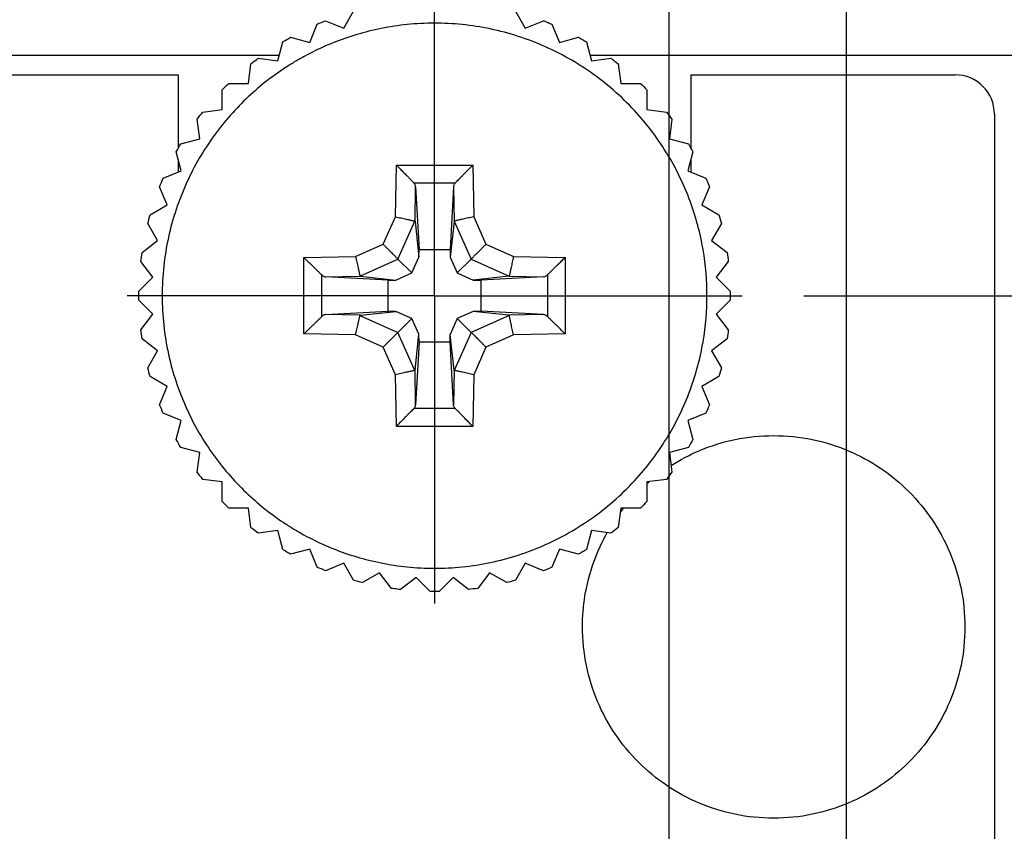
# Model space of a CAD drawing. Header units: inches. Extents: x 0 to 34, y 0 to 22.
# Tile 19 of 43: x 12.4 to 13.4, y 16.5 to 17.3. Entities that reach past the tile are written whole.
import ezdxf

# ---------------------------------------------------------------- set-up
doc = ezdxf.new("R2010")
doc.units = ezdxf.units.IN
doc.header["$LTSCALE"] = 1.87
doc.header["$MEASUREMENT"] = 0
doc.linetypes.add('CENTER', pattern=[0.6, 0.375, -0.075, 0.075, -0.075])
doc.layers.get('0').update_dxf_attribs({"linetype": 'CONTINUOUS'})
for name, color, linetype in [('DATUMCURVES', 7, 'CONTINUOUS'), ('DEFAULT_1', 7, 'CENTER'), ('DIMENSIONS', 7, 'CONTINUOUS')]:
    doc.layers.add(name, color=color, linetype=linetype)
doc.styles.get("Standard").update_dxf_attribs({"font": 'txt', "width": 0.8})
doc.dimstyles.new('DIMSTYLE_2', dxfattribs={"dimtxt": 0.125, "dimasz": 0.18, "dimexe": 0.18, "dimexo": 0.0625, "dimgap": 0.09, "dimtad": 0, "dimtih": 1, "dimtoh": 1, "dimdec": 3, "dimlfac": 0.5, "dimzin": 4, "dimdsep": 46, "dimtxsty": 'STANDARD', "dimblk": '_FILLED', "dimblk1": '_FILLED', "dimblk2": '_FILLED', "dimcen": 0.09, "dimadec": 0, "dimazin": 0, "dimtp": 0.001, "dimtm": 0.001, "dimtfac": 1, "dimtdec": 3, "dimtofl": 0, "dimtmove": 0, "dimatfit": 3, "dimldrblk": '_FILLED', "dimfxl": 1, "dimtolj": 1, "dimtzin": 4, "dimarcsym": 0})

# ---------------------------------------------------------------- blocks, each defined once
blk = doc.blocks.new('*D15')
at = {"layer": 'DIMENSIONS', "color": 2, "linetype": 'CONTINUOUS'}
blk.add_line((13.14948, 17.02605), (14.05048, 17.02605), dxfattribs=at)
at = {"layer": 'DIMENSIONS', "color": 2, "linetype": 'CONTINUOUS', "width": 0.8}
for s, p in [('[', (14.73798, 16.96355)), (']', (15.43798, 16.96355)), ('4.820', (14.11298, 16.96355)), ('122.43', (14.83798, 16.96355))]:
    blk.add_text(s, height=0.125, dxfattribs=at).set_placement(p)
blk = doc.blocks.new('_FILLED')
at = {"color": 0, "linetype": 'BYBLOCK'}
blk.add_solid([(0, 0), (-1, 0.1736), (-1, -0.1736)], dxfattribs=at)
blk = doc.blocks.new('*D21')
at = {"layer": 'DIMENSIONS', "color": 2, "linetype": 'CONTINUOUS'}
blk.add_line((13.01298, 15.78055), (13.01298, 18.01354), dxfattribs=at)
at = {"layer": 'DIMENSIONS', "color": 2, "linetype": 'CONTINUOUS', "width": 0.8}
for s, p in [(']', (13.07548, 19.30104)), ('8.1', (13.07548, 19.00104)), ('[', (13.07548, 18.90104)), ('.319', (13.07548, 18.37604)), ('2X ', (13.07548, 18.07604))]:
    blk.add_text(s, height=0.125, rotation=90, dxfattribs=at).set_placement(p)
blk = doc.blocks.new('*D22')
at = {"layer": 'DIMENSIONS', "color": 2, "linetype": 'CONTINUOUS'}
blk.add_line((13.19298, 15.78055), (13.19298, 18.01354), dxfattribs=at)
at = {"layer": 'DIMENSIONS', "color": 2, "linetype": 'CONTINUOUS', "width": 0.8}
for s, p in [(']', (13.25548, 19.50104)), ('10.39', (13.25548, 19.00104)), ('[', (13.25548, 18.90104)), ('.409', (13.25548, 18.37604)), ('2X ', (13.25548, 18.07604))]:
    blk.add_text(s, height=0.125, rotation=90, dxfattribs=at).set_placement(p)
blk = doc.blocks.new('*D24')
at = {"layer": 'DIMENSIONS', "color": 2, "linetype": 'CONTINUOUS'}
blk.add_line((12.03698, 17.29955), (12.03698, 18.01354), dxfattribs=at)
at = {"layer": 'DIMENSIONS', "color": 2, "linetype": 'CONTINUOUS', "width": 0.8}
for s, p in [(']', (12.09948, 19.10104)), ('4.29', (12.09948, 18.70104)), ('[', (12.09948, 18.60104)), ('.169', (12.09948, 18.07604))]:
    blk.add_text(s, height=0.125, rotation=90, dxfattribs=at).set_placement(p)
blk = doc.blocks.new('*D25')
at = {"layer": 'DIMENSIONS', "color": 2, "linetype": 'CONTINUOUS'}
for p, q in [((12.27591, 17.79641), (12.27591, 18.01354)), ((12.07098, 17.39124), (12.27591, 17.79641)), ((12.07098, 16.98755), (12.07098, 17.39124))]:
    blk.add_line(p, q, dxfattribs=at)
at = {"layer": 'DIMENSIONS', "color": 2, "linetype": 'CONTINUOUS', "width": 0.8}
for s, p in [(']', (12.33841, 19.10104)), ('3.86', (12.33841, 18.70104)), ('[', (12.33841, 18.60104)), ('.152', (12.33841, 18.07604))]:
    blk.add_text(s, height=0.125, rotation=90, dxfattribs=at).set_placement(p)

msp = doc.modelspace()

# ---------------------------------------------------------------- linework, layer by layer
at = {"color": 7, "linetype": 'CONTINUOUS'}
for p, q in [((12.6829, 17.2973), (12.69288, 17.31459)), ((12.85707, 17.31459), (12.86706, 17.2973)), ((12.64828, 17.28296), (12.65592, 17.30141)), ((12.66445, 17.30494), (12.6829, 17.2973)), ((12.86706, 17.2973), (12.88551, 17.30494)), ((12.89404, 17.30141), (12.90168, 17.28296)), ((12.61583, 17.26423), (12.621, 17.28351)), ((12.62899, 17.28813), (12.64828, 17.28296)), ((12.90168, 17.28296), (12.92096, 17.28813)), ((12.92896, 17.28351), (12.93413, 17.26423)), ((11.78698, 17.27005), (12.61739, 17.27005)), ((12.5861, 17.24142), (12.58871, 17.26121)), ((12.59603, 17.26683), (12.61583, 17.26423)), ((12.93257, 17.27005), (13.36298, 17.27005)), ((12.93413, 17.26423), (12.95392, 17.26683)), ((12.96125, 17.26121), (12.96385, 17.24142)), ((11.84698, 17.25005), (12.51498, 17.25005)), ((12.51498, 17.25005), (12.51498, 17.1757)), ((12.56614, 17.24142), (12.5861, 17.24142)), ((12.96385, 17.24142), (12.98382, 17.24142)), ((13.03498, 17.25005), (13.03498, 17.1757)), ((13.03498, 17.25005), (13.30298, 17.25005)), ((12.55961, 17.21492), (12.55961, 17.23489)), ((12.99035, 17.23489), (12.99035, 17.21492)), ((12.53981, 17.21231), (12.55961, 17.21492)), ((12.99035, 17.21492), (13.01015, 17.21231)), ((12.5368, 17.18519), (12.53419, 17.20499)), ((13.01577, 17.20499), (13.01316, 17.18519)), ((13.34298, 17.21005), (13.34298, 7.20205)), ((12.51751, 17.18003), (12.5368, 17.18519)), ((13.01316, 17.18519), (13.03245, 17.18003)), ((12.51806, 17.15274), (12.51289, 17.17203)), ((13.03706, 17.17203), (13.0319, 17.15274)), ((12.51498, 17.16425), (12.51498, 17.15147)), ((13.03498, 17.16425), (13.03498, 17.15147)), ((12.49961, 17.1451), (12.51806, 17.15274)), ((12.73528, 17.10614), (12.7362, 17.15854)), ((12.7362, 17.15854), (12.81376, 17.15854)), ((12.81376, 17.15854), (12.81468, 17.10614)), ((13.0319, 17.15274), (13.05034, 17.1451)), ((12.50372, 17.11812), (12.49608, 17.13657)), ((12.75393, 17.14057), (12.7961, 17.14057)), ((12.75519, 17.10144), (12.7558, 17.13663)), ((12.7558, 17.13663), (12.75925, 17.07308)), ((12.79415, 17.13663), (12.79071, 17.07308)), ((12.79415, 17.13663), (12.79477, 17.10144)), ((13.05388, 17.13657), (13.04624, 17.11812)), ((12.48643, 17.10814), (12.50372, 17.11812)), ((13.04624, 17.11812), (13.06353, 17.10814)), ((12.72284, 17.07819), (12.73528, 17.10614)), ((12.73784, 17.06319), (12.75501, 17.10176)), ((12.75519, 17.10144), (12.75911, 17.06522)), ((12.79477, 17.10144), (12.79085, 17.06522)), ((12.79495, 17.10176), (12.81212, 17.06319)), ((12.81468, 17.10614), (12.82712, 17.07819)), ((12.49403, 17.08193), (12.48404, 17.09922)), ((13.06592, 17.09922), (13.05593, 17.08193)), ((12.47818, 17.06978), (12.49403, 17.08193)), ((13.05593, 17.08193), (13.07178, 17.06978)), ((12.69489, 17.06574), (12.72284, 17.07819)), ((12.75911, 17.06522), (12.75925, 17.07308)), ((12.75925, 17.07308), (12.79071, 17.07308)), ((12.79071, 17.07308), (12.79085, 17.06522)), ((12.82712, 17.07819), (12.85507, 17.06574)), ((12.64248, 17.06483), (12.69489, 17.06574)), ((12.64248, 16.98726), (12.64248, 17.06483)), ((12.69926, 17.04601), (12.73784, 17.06319)), ((12.73784, 17.06319), (12.75193, 17.0491)), ((12.75193, 17.0491), (12.75911, 17.06522)), ((12.79085, 17.06522), (12.79803, 17.0491)), ((12.81212, 17.06319), (12.79803, 17.0491)), ((12.81212, 17.06319), (12.8507, 17.04601)), ((12.85507, 17.06574), (12.90748, 17.06483)), ((12.90748, 17.06483), (12.90748, 16.98726)), ((12.48913, 17.04478), (12.47698, 17.06062)), ((13.07298, 17.06062), (13.06082, 17.04478)), ((12.47501, 17.03066), (12.48913, 17.04478)), ((12.66046, 17.00493), (12.66046, 17.04716)), ((12.66439, 17.04522), (12.69958, 17.04584)), ((12.72795, 17.04178), (12.66439, 17.04522)), ((12.69959, 17.04584), (12.73581, 17.04192)), ((12.72795, 17.04178), (12.73581, 17.04192)), ((12.72795, 17.01031), (12.72795, 17.04178)), ((12.73581, 17.04192), (12.75193, 17.0491)), ((12.79803, 17.0491), (12.81415, 17.04192)), ((12.85037, 17.04584), (12.81415, 17.04192)), ((12.81415, 17.04192), (12.82201, 17.04178)), ((12.88557, 17.04522), (12.82201, 17.04178)), ((12.82201, 17.04178), (12.82201, 17.01031)), ((12.85037, 17.04584), (12.88557, 17.04522)), ((12.8895, 17.04709), (12.8895, 17.00493)), ((13.06082, 17.04478), (13.07494, 17.03066)), ((12.48913, 17.00731), (12.47501, 17.02143)), ((13.07494, 17.02143), (13.06082, 17.00731)), ((12.47698, 16.99147), (12.48913, 17.00731)), ((12.66439, 17.00687), (12.72795, 17.01031)), ((12.69958, 17.00626), (12.66439, 17.00687)), ((12.69926, 17.00608), (12.73784, 16.9889)), ((12.69958, 17.00626), (12.73581, 17.01018)), ((12.73581, 17.01018), (12.72795, 17.01031)), ((12.75193, 17.003), (12.73581, 17.01018)), ((12.73784, 16.9889), (12.75193, 17.003)), ((12.75911, 16.98688), (12.75193, 17.003)), ((12.79803, 17.003), (12.79085, 16.98687)), ((12.81415, 17.01017), (12.79803, 17.003)), ((12.81212, 16.9889), (12.79803, 17.003)), ((12.8507, 17.00608), (12.81212, 16.9889)), ((12.82201, 17.01031), (12.81415, 17.01018)), ((12.85037, 17.00626), (12.81415, 17.01017)), ((12.88557, 17.00687), (12.82201, 17.01031)), ((12.88557, 17.00687), (12.85037, 17.00626)), ((13.06082, 17.00731), (13.07298, 16.99147)), ((12.49403, 16.97016), (12.47818, 16.98232)), ((12.69489, 16.98635), (12.64248, 16.98726)), ((12.72284, 16.9739), (12.69489, 16.98635)), ((12.75501, 16.95033), (12.73784, 16.9889)), ((12.75519, 16.95065), (12.75911, 16.98688)), ((12.75925, 16.97901), (12.75911, 16.98687)), ((12.79071, 16.97901), (12.79085, 16.98688)), ((12.79477, 16.95065), (12.79085, 16.98687)), ((12.81212, 16.9889), (12.79495, 16.95033)), ((12.85507, 16.98635), (12.82712, 16.9739)), ((12.90748, 16.98726), (12.85507, 16.98635)), ((13.07178, 16.98232), (13.05593, 16.97016)), ((12.73528, 16.94595), (12.72284, 16.9739)), ((12.75925, 16.97901), (12.7558, 16.91546)), ((12.79071, 16.97901), (12.75925, 16.97901)), ((12.79415, 16.91546), (12.79071, 16.97901)), ((12.82712, 16.9739), (12.81468, 16.94595)), ((12.48404, 16.95287), (12.49403, 16.97016)), ((13.05593, 16.97016), (13.06592, 16.95287)), ((12.50372, 16.93397), (12.48643, 16.94395)), ((12.7362, 16.89355), (12.73528, 16.94595)), ((12.7558, 16.91546), (12.75519, 16.95065)), ((12.79477, 16.95065), (12.79415, 16.91546)), ((12.81468, 16.94595), (12.81376, 16.89355)), ((13.06353, 16.94395), (13.04624, 16.93397)), ((12.49608, 16.91552), (12.50372, 16.93397)), ((13.04624, 16.93397), (13.05388, 16.91552)), ((12.79615, 16.91155), (12.75393, 16.91152)), ((12.51806, 16.89935), (12.49961, 16.90699)), ((13.05034, 16.90699), (13.0319, 16.89935)), ((12.51289, 16.88006), (12.51806, 16.89935)), ((12.81376, 16.89355), (12.7362, 16.89355)), ((13.0319, 16.89935), (13.03706, 16.88006)), ((12.5368, 16.8669), (12.51751, 16.87207)), ((13.03245, 16.87207), (13.01316, 16.8669)), ((12.53419, 16.8471), (12.5368, 16.8669)), ((13.01316, 16.8669), (13.01577, 16.8471)), ((12.55961, 16.83717), (12.53981, 16.83978)), ((12.55961, 16.8172), (12.55961, 16.83717)), ((13.01015, 16.83978), (12.99035, 16.83717)), ((12.99035, 16.83717), (12.99035, 16.8172)), ((12.5861, 16.81068), (12.56614, 16.81068)), ((12.58871, 16.79088), (12.5861, 16.81068)), ((12.96385, 16.81068), (12.96125, 16.79088)), ((12.98382, 16.81068), (12.96385, 16.81068)), ((12.61583, 16.78786), (12.59603, 16.78526)), ((12.621, 16.76858), (12.61583, 16.78786)), ((12.93413, 16.78786), (12.92896, 16.76858)), ((12.95392, 16.78526), (12.93413, 16.78786)), ((12.64828, 16.76913), (12.62899, 16.76396)), ((12.65592, 16.75068), (12.64828, 16.76913)), ((12.90168, 16.76913), (12.89404, 16.75068)), ((12.92096, 16.76396), (12.90168, 16.76913)), ((12.6829, 16.75479), (12.66445, 16.74715)), ((12.69288, 16.7375), (12.6829, 16.75479)), ((12.86706, 16.75479), (12.85707, 16.7375)), ((12.88551, 16.74715), (12.86706, 16.75479)), ((12.71909, 16.74509), (12.7018, 16.73511)), ((12.73125, 16.72925), (12.71909, 16.74509)), ((12.83086, 16.74509), (12.81871, 16.72925)), ((12.84816, 16.73511), (12.83086, 16.74509)), ((12.75624, 16.7402), (12.7404, 16.72805)), ((12.77036, 16.72608), (12.75624, 16.7402)), ((12.79371, 16.7402), (12.77959, 16.72608)), ((12.80956, 16.72805), (12.79371, 16.7402))]:
    msp.add_line(p, q, dxfattribs=at)
msp.add_arc((13.30298, 17.21005), 0.04, 0, 90, dxfattribs=at)
for points, knots in [([(13.05136, 17.02605), (13.05136, 17.04101), (13.04893, 17.07235), (13.03597, 17.12201), (13.01215, 17.17165), (12.97694, 17.21777), (12.93135, 17.25657), (12.87802, 17.28483), (12.82078, 17.30068), (12.77324, 17.30349), (12.73706, 17.30025), (12.71115, 17.29537), (12.68675, 17.28835), (12.66403, 17.27955), (12.64653, 17.27096), (12.63355, 17.26358), (12.62061, 17.25552), (12.60453, 17.24405), (12.57947, 17.22265), (12.55025, 17.18995), (12.52172, 17.14159), (12.50297, 17.08588), (12.4986, 17.04599), (12.4986, 17.02605)], [0, 0, 0, 0, 0.0625, 0.125, 0.1875, 0.25, 0.3125, 0.375, 0.4375, 0.5, 0.53125, 0.5625, 0.59375, 0.625, 0.65625, 0.671875, 0.6875, 0.71875, 0.75, 0.8125, 0.875, 0.9375, 1, 1, 1, 1]), ([(12.88551, 17.30494), (12.88571, 17.30486), (12.88857, 17.30373), (12.89141, 17.30255), (12.89403, 17.30141)], [0, 0, 0, 0, 0.071488, 1, 1, 1, 1]), ([(12.621, 17.28351), (12.62115, 17.28361), (12.62381, 17.28519), (12.62646, 17.28672), (12.62899, 17.28813)], [0, 0, 0, 0, 0.058333, 1, 1, 1, 1]), ([(12.58871, 17.26121), (12.58916, 17.26157), (12.59159, 17.26348), (12.59403, 17.26535), (12.59603, 17.26683)], [0, 0, 0, 0, 0.184109, 1, 1, 1, 1]), ([(12.7362, 17.15854), (12.73732, 17.1574), (12.73953, 17.15515), (12.74272, 17.1519), (12.74566, 17.14891), (12.74826, 17.14626), (12.75049, 17.14402), (12.75229, 17.14212), (12.75344, 17.14106), (12.75393, 17.14057)], [0, 0, 0, 0, 0.190957, 0.373752, 0.541749, 0.689213, 0.814303, 0.917437, 1, 1, 1, 1]), ([(12.81376, 17.15854), (12.81289, 17.15766), (12.8111, 17.15583), (12.80839, 17.15307), (12.80569, 17.15033), (12.80316, 17.14776), (12.80092, 17.14547), (12.79901, 17.14353), (12.79744, 17.14194), (12.79651, 17.14099), (12.7961, 17.14057)], [0, 0, 0, 0, 0.148081, 0.304463, 0.460321, 0.606067, 0.733629, 0.841466, 0.930161, 1, 1, 1, 1]), ([(12.7558, 17.13663), (12.75578, 17.13709), (12.75559, 17.13804), (12.75488, 17.13934), (12.7543, 17.14019), (12.75393, 17.14057)], [0, 0, 0, 0, 0.31241, 0.642934, 1, 1, 1, 1]), ([(12.7961, 17.14057), (12.79572, 17.14018), (12.79506, 17.13939), (12.79437, 17.13804), (12.79418, 17.13709), (12.79415, 17.13663)], [0, 0, 0, 0, 0.361003, 0.689525, 1, 1, 1, 1]), ([(12.73528, 17.10614), (12.73623, 17.10593), (12.73814, 17.10551), (12.74095, 17.10488), (12.74366, 17.10428), (12.74615, 17.10373), (12.74836, 17.10324), (12.75029, 17.10281), (12.75193, 17.10245), (12.75326, 17.10215), (12.75426, 17.10193), (12.7548, 17.10181), (12.75501, 17.10176)], [0, 0, 0, 0, 0.144646, 0.289446, 0.428299, 0.555676, 0.668076, 0.76548, 0.848727, 0.917119, 0.968351, 1, 1, 1, 1]), ([(12.75501, 17.10176), (12.75506, 17.10175), (12.75501, 17.1016), (12.75519, 17.1016), (12.75519, 17.10149), (12.75519, 17.10144)], [0, 0, 0, 0, 0.376115, 0.624349, 1, 1, 1, 1]), ([(12.79477, 17.10144), (12.79477, 17.10149), (12.79477, 17.1016), (12.79495, 17.1016), (12.7949, 17.10175), (12.79495, 17.10176)], [0, 0, 0, 0, 0.375904, 0.623625, 1, 1, 1, 1]), ([(12.81468, 17.10614), (12.81373, 17.10593), (12.81182, 17.10551), (12.809, 17.10488), (12.8063, 17.10428), (12.8038, 17.10373), (12.80159, 17.10324), (12.79966, 17.10281), (12.79803, 17.10245), (12.7967, 17.10215), (12.7957, 17.10193), (12.79515, 17.10181), (12.79495, 17.10176)], [0, 0, 0, 0, 0.14473, 0.289704, 0.428696, 0.556087, 0.668348, 0.765544, 0.848645, 0.917012, 0.968292, 1, 1, 1, 1]), ([(12.72284, 17.07819), (12.72358, 17.07745), (12.72504, 17.07598), (12.72721, 17.07382), (12.72927, 17.07176), (12.73115, 17.06988), (12.73281, 17.06821), (12.73426, 17.06676), (12.7355, 17.06552), (12.73651, 17.06451), (12.73727, 17.06376), (12.73768, 17.06334), (12.73784, 17.06319)], [0, 0, 0, 0, 0.147658, 0.293943, 0.43276, 0.559076, 0.669803, 0.766052, 0.849117, 0.917514, 0.968625, 1, 1, 1, 1]), ([(12.82712, 17.07819), (12.82637, 17.07743), (12.82488, 17.07594), (12.8227, 17.07376), (12.82065, 17.07171), (12.81878, 17.06985), (12.81712, 17.06819), (12.81567, 17.06674), (12.81443, 17.0655), (12.81343, 17.06449), (12.81268, 17.06375), (12.81228, 17.06334), (12.81212, 17.06319)], [0, 0, 0, 0, 0.151085, 0.29802, 0.435899, 0.561034, 0.671534, 0.767976, 0.850841, 0.918714, 0.969119, 1, 1, 1, 1]), ([(12.64248, 17.06483), (12.64337, 17.06396), (12.64519, 17.06216), (12.64795, 17.05945), (12.6507, 17.05676), (12.65327, 17.05423), (12.65555, 17.05199), (12.65749, 17.05008), (12.65909, 17.04851), (12.66004, 17.04758), (12.66046, 17.04716)], [0, 0, 0, 0, 0.148081, 0.304463, 0.460321, 0.606067, 0.733629, 0.841466, 0.930161, 1, 1, 1, 1]), ([(12.69489, 17.06574), (12.6951, 17.06479), (12.69552, 17.06288), (12.69615, 17.06005), (12.69675, 17.05734), (12.6973, 17.05485), (12.69779, 17.05263), (12.69822, 17.05072), (12.69858, 17.04909), (12.69887, 17.04776), (12.69909, 17.04677), (12.69922, 17.04622), (12.69926, 17.04601)], [0, 0, 0, 0, 0.14498, 0.290382, 0.429761, 0.557341, 0.669461, 0.766303, 0.849028, 0.917099, 0.96828, 1, 1, 1, 1]), ([(12.85507, 17.06574), (12.85486, 17.06479), (12.85444, 17.06289), (12.85381, 17.06007), (12.85322, 17.05737), (12.85266, 17.05488), (12.85217, 17.05266), (12.85174, 17.05073), (12.85138, 17.04909), (12.85108, 17.04776), (12.85086, 17.04677), (12.85074, 17.04622), (12.8507, 17.04601)], [0, 0, 0, 0, 0.144646, 0.289447, 0.428299, 0.555676, 0.668076, 0.76548, 0.848727, 0.917119, 0.968351, 1, 1, 1, 1]), ([(12.90748, 17.06483), (12.90633, 17.0637), (12.90409, 17.0615), (12.90083, 17.0583), (12.89784, 17.05536), (12.8952, 17.05276), (12.89295, 17.05054), (12.89106, 17.04873), (12.89, 17.04758), (12.8895, 17.04709)], [0, 0, 0, 0, 0.190957, 0.373752, 0.541749, 0.689213, 0.814303, 0.917437, 1, 1, 1, 1]), ([(12.66046, 17.04716), (12.66084, 17.04679), (12.66164, 17.04612), (12.66298, 17.04544), (12.66393, 17.04525), (12.66439, 17.04522)], [0, 0, 0, 0, 0.361003, 0.689525, 1, 1, 1, 1]), ([(12.69959, 17.04584), (12.69954, 17.04584), (12.69942, 17.04584), (12.69943, 17.04602), (12.69927, 17.04596), (12.69926, 17.04601)], [0, 0, 0, 0, 0.375902, 0.623627, 1, 1, 1, 1]), ([(12.8507, 17.04601), (12.85069, 17.04596), (12.85053, 17.04602), (12.85053, 17.04584), (12.85042, 17.04584), (12.85037, 17.04584)], [0, 0, 0, 0, 0.376113, 0.62435, 1, 1, 1, 1]), ([(12.88557, 17.04522), (12.88603, 17.04525), (12.88698, 17.04543), (12.88828, 17.04615), (12.88913, 17.04672), (12.8895, 17.04709)], [0, 0, 0, 0, 0.31241, 0.642934, 1, 1, 1, 1]), ([(12.4986, 17.02605), (12.4986, 17.0061), (12.50297, 16.96622), (12.52172, 16.91051), (12.55025, 16.86214), (12.57947, 16.82944), (12.60453, 16.80804), (12.62061, 16.79657), (12.63355, 16.78851), (12.64653, 16.78113), (12.66403, 16.77254), (12.68675, 16.76374), (12.71115, 16.75672), (12.73706, 16.75185), (12.77324, 16.7486), (12.82078, 16.75141), (12.87802, 16.76727), (12.93135, 16.79552), (12.97694, 16.83432), (13.01215, 16.88044), (13.03597, 16.93008), (13.04893, 16.97974), (13.05136, 17.01109), (13.05136, 17.02605)], [0, 0, 0, 0, 0.0625, 0.125, 0.1875, 0.25, 0.28125, 0.3125, 0.328125, 0.34375, 0.375, 0.40625, 0.4375, 0.46875, 0.5, 0.5625, 0.625, 0.6875, 0.75, 0.8125, 0.875, 0.9375, 1, 1, 1, 1]), ([(12.64248, 16.98726), (12.64337, 16.98813), (12.64519, 16.98992), (12.64794, 16.99262), (12.65067, 16.99531), (12.65324, 16.99784), (12.65554, 17.00009), (12.6575, 17.00202), (12.6591, 17.00359), (12.66004, 17.00452), (12.66046, 17.00493)], [0, 0, 0, 0, 0.148203, 0.303566, 0.45857, 0.604338, 0.732899, 0.841826, 0.930864, 1, 1, 1, 1]), ([(12.66439, 17.00687), (12.66393, 17.00685), (12.66298, 17.00665), (12.66164, 17.00597), (12.66084, 17.0053), (12.66046, 17.00493)], [0, 0, 0, 0, 0.310478, 0.639001, 1, 1, 1, 1]), ([(12.69489, 16.98635), (12.6951, 16.9873), (12.69552, 16.9892), (12.69614, 16.99202), (12.69674, 16.99472), (12.6973, 16.99721), (12.69779, 16.99943), (12.69822, 17.00136), (12.69858, 17.003), (12.69887, 17.00433), (12.69909, 17.00533), (12.69922, 17.00587), (12.69926, 17.00608)], [0, 0, 0, 0, 0.144646, 0.289447, 0.428299, 0.555676, 0.668076, 0.76548, 0.848727, 0.917119, 0.968351, 1, 1, 1, 1]), ([(12.69926, 17.00608), (12.69927, 17.00613), (12.69943, 17.00607), (12.69942, 17.00625), (12.69954, 17.00625), (12.69958, 17.00626)], [0, 0, 0, 0, 0.376113, 0.62435, 1, 1, 1, 1]), ([(12.85037, 17.00626), (12.85042, 17.00625), (12.85053, 17.00625), (12.85053, 17.00607), (12.85069, 17.00613), (12.8507, 17.00608)], [0, 0, 0, 0, 0.375902, 0.623627, 1, 1, 1, 1]), ([(12.85507, 16.98635), (12.85486, 16.9873), (12.85444, 16.98921), (12.85381, 16.99204), (12.85321, 16.99475), (12.85266, 16.99724), (12.85217, 16.99946), (12.85174, 17.00138), (12.85138, 17.003), (12.85108, 17.00433), (12.85086, 17.00533), (12.85074, 17.00587), (12.8507, 17.00608)], [0, 0, 0, 0, 0.14498, 0.290382, 0.429761, 0.557341, 0.669461, 0.766303, 0.849028, 0.917099, 0.96828, 1, 1, 1, 1]), ([(12.8895, 17.00493), (12.88912, 17.0053), (12.88832, 17.00597), (12.88698, 17.00665), (12.88603, 17.00685), (12.88557, 17.00687)], [0, 0, 0, 0, 0.361003, 0.689525, 1, 1, 1, 1]), ([(12.90748, 16.98726), (12.90659, 16.98813), (12.90477, 16.98993), (12.90201, 16.99264), (12.89926, 16.99533), (12.89669, 16.99786), (12.89441, 17.00011), (12.89247, 17.00201), (12.89087, 17.00358), (12.88992, 17.00452), (12.8895, 17.00493)], [0, 0, 0, 0, 0.148081, 0.304463, 0.460321, 0.606067, 0.733629, 0.841466, 0.930161, 1, 1, 1, 1]), ([(12.72284, 16.9739), (12.72358, 16.97465), (12.72506, 16.97613), (12.72722, 16.97829), (12.72926, 16.98033), (12.73113, 16.98219), (12.7328, 16.98387), (12.73426, 16.98533), (12.73551, 16.98658), (12.73653, 16.98759), (12.73728, 16.98834), (12.73768, 16.98875), (12.73784, 16.9889)], [0, 0, 0, 0, 0.149544, 0.295023, 0.432098, 0.557346, 0.668731, 0.76636, 0.850204, 0.918602, 0.969164, 1, 1, 1, 1]), ([(12.82712, 16.9739), (12.82638, 16.97464), (12.82491, 16.97611), (12.82275, 16.97828), (12.82069, 16.98033), (12.81881, 16.98221), (12.81715, 16.98388), (12.8157, 16.98533), (12.81446, 16.98657), (12.81345, 16.98758), (12.81269, 16.98833), (12.81228, 16.98875), (12.81212, 16.9889)], [0, 0, 0, 0, 0.147658, 0.293943, 0.43276, 0.559076, 0.669803, 0.766052, 0.849117, 0.917514, 0.968625, 1, 1, 1, 1]), ([(12.75501, 16.95033), (12.7548, 16.95028), (12.75426, 16.95016), (12.75326, 16.94994), (12.75193, 16.94964), (12.75029, 16.94928), (12.74837, 16.94885), (12.74615, 16.94836), (12.74366, 16.94781), (12.74095, 16.94721), (12.73814, 16.94659), (12.73623, 16.94616), (12.73528, 16.94595)], [0, 0, 0, 0, 0.031649, 0.082879, 0.151268, 0.234517, 0.331918, 0.444312, 0.571686, 0.710546, 0.855355, 1, 1, 1, 1]), ([(12.75519, 16.95065), (12.75518, 16.9506), (12.75519, 16.95049), (12.75501, 16.95049), (12.75506, 16.95034), (12.75501, 16.95033)], [0, 0, 0, 0, 0.375903, 0.623625, 1, 1, 1, 1]), ([(12.79495, 16.95033), (12.7949, 16.95034), (12.79495, 16.95049), (12.79477, 16.95049), (12.79477, 16.9506), (12.79477, 16.95065)], [0, 0, 0, 0, 0.376115, 0.624349, 1, 1, 1, 1]), ([(12.81468, 16.94595), (12.81373, 16.94616), (12.81182, 16.94659), (12.80901, 16.94721), (12.8063, 16.94781), (12.80381, 16.94836), (12.80159, 16.94885), (12.79967, 16.94928), (12.79803, 16.94964), (12.79669, 16.94994), (12.7957, 16.95016), (12.79515, 16.95028), (12.79495, 16.95033)], [0, 0, 0, 0, 0.144646, 0.289446, 0.428299, 0.555676, 0.668076, 0.76548, 0.848727, 0.917119, 0.968351, 1, 1, 1, 1]), ([(12.75388, 16.91154), (12.75337, 16.91103), (12.75225, 16.90989), (12.7504, 16.908), (12.74818, 16.90574), (12.74559, 16.90311), (12.74267, 16.90014), (12.7395, 16.89691), (12.73731, 16.89468), (12.7362, 16.89355)], [0, 0, 0, 0, 0.085093, 0.189932, 0.314898, 0.461527, 0.628764, 0.810643, 1, 1, 1, 1]), ([(12.75393, 16.91152), (12.7543, 16.9119), (12.75488, 16.91275), (12.75559, 16.91405), (12.75578, 16.915), (12.7558, 16.91546)], [0, 0, 0, 0, 0.3571, 0.687621, 1, 1, 1, 1]), ([(12.79615, 16.91155), (12.79577, 16.91193), (12.79508, 16.91271), (12.79438, 16.91405), (12.79418, 16.915), (12.79415, 16.91546)], [0, 0, 0, 0, 0.361194, 0.689106, 1, 1, 1, 1]), ([(12.81376, 16.89355), (12.81265, 16.89468), (12.81046, 16.89691), (12.80729, 16.90014), (12.80436, 16.90311), (12.80178, 16.90575), (12.79955, 16.90799), (12.79772, 16.90992), (12.79654, 16.91101), (12.79603, 16.91152)], [0, 0, 0, 0, 0.189144, 0.370819, 0.537867, 0.684331, 0.809157, 0.913878, 1, 1, 1, 1]), ([(12.59603, 16.78526), (12.59403, 16.78674), (12.59159, 16.78861), (12.58916, 16.79052), (12.58871, 16.79088)], [0, 0, 0, 0, 0.815891, 1, 1, 1, 1]), ([(12.62899, 16.76396), (12.62646, 16.76537), (12.62381, 16.7669), (12.62115, 16.76848), (12.621, 16.76858)], [0, 0, 0, 0, 0.941667, 1, 1, 1, 1]), ([(12.89403, 16.75068), (12.89141, 16.74955), (12.88857, 16.74837), (12.88571, 16.74723), (12.88551, 16.74715)], [0, 0, 0, 0, 0.928512, 1, 1, 1, 1]), ([(12.7404, 16.72805), (12.73827, 16.72829), (12.73521, 16.72868), (12.73218, 16.72911), (12.73125, 16.72925)], [0, 0, 0, 0, 0.693776, 1, 1, 1, 1])]:
    msp.add_open_spline(points, degree=3, knots=knots, dxfattribs=at)
for points in [[(12.65592, 17.30141), (12.65873, 17.30262), (12.66157, 17.3038), (12.66445, 17.30494)], [(12.92096, 17.28813), (12.92365, 17.28663), (12.92632, 17.28509), (12.92896, 17.28351)], [(12.95392, 17.26683), (12.95639, 17.26499), (12.95884, 17.26312), (12.96125, 17.26121)], [(12.55961, 17.23489), (12.56177, 17.23711), (12.56394, 17.23929), (12.56614, 17.24142)], [(12.98382, 17.24141), (12.98604, 17.23927), (12.98821, 17.23709), (12.99035, 17.23489)], [(12.53419, 17.20499), (12.53604, 17.20747), (12.53791, 17.20992), (12.53981, 17.21231)], [(13.01014, 17.21231), (13.01206, 17.20989), (13.01393, 17.20745), (13.01576, 17.20499)], [(12.5129, 17.17203), (12.5144, 17.17473), (12.51594, 17.17739), (12.51751, 17.18002)], [(13.03245, 17.18003), (13.03403, 17.17737), (13.03557, 17.17471), (13.03706, 17.17203)], [(12.49608, 17.13657), (12.49722, 17.13944), (12.4984, 17.14229), (12.49962, 17.1451)], [(13.05034, 17.1451), (13.05157, 17.14226), (13.05275, 17.13942), (13.05388, 17.13657)], [(12.48404, 17.09922), (12.48479, 17.10221), (12.48559, 17.10519), (12.48643, 17.10814)], [(13.06353, 17.10814), (13.06437, 17.10516), (13.06517, 17.10219), (13.06592, 17.09922)], [(12.47698, 17.06062), (12.47734, 17.06368), (12.47774, 17.06673), (12.47819, 17.06977)], [(13.07178, 17.06978), (13.07223, 17.06671), (13.07263, 17.06366), (13.07298, 17.06062)], [(12.47498, 17.02605), (12.47498, 17.02758), (12.47499, 17.02912), (12.47502, 17.03066)], [(12.47502, 17.02143), (12.47499, 17.02297), (12.47498, 17.02451), (12.47498, 17.02605)], [(13.07494, 17.03066), (13.07497, 17.02912), (13.07498, 17.02758), (13.07498, 17.02605)], [(13.07498, 17.02605), (13.07498, 17.02451), (13.07497, 17.02298), (13.07494, 17.02143)], [(12.47819, 16.98232), (12.47774, 16.98536), (12.47734, 16.98841), (12.47698, 16.99147)], [(13.07298, 16.99147), (13.07263, 16.98844), (13.07223, 16.98538), (13.07178, 16.98232)], [(12.48643, 16.94395), (12.48559, 16.94691), (12.48479, 16.94988), (12.48404, 16.95287)], [(13.06592, 16.95287), (13.06517, 16.9499), (13.06437, 16.94693), (13.06353, 16.94395)], [(12.49962, 16.90699), (12.4984, 16.90981), (12.49722, 16.91265), (12.49608, 16.91552)], [(13.05388, 16.91552), (13.05275, 16.91267), (13.05157, 16.90983), (13.05034, 16.90699)], [(12.51751, 16.87207), (12.51594, 16.8747), (12.5144, 16.87736), (12.5129, 16.88006)], [(13.03706, 16.88006), (13.03557, 16.87738), (13.03403, 16.87472), (13.03245, 16.87207)], [(12.53981, 16.83978), (12.53791, 16.84218), (12.53604, 16.84462), (12.53419, 16.8471)], [(13.01576, 16.8471), (13.01393, 16.84464), (13.01206, 16.8422), (13.01014, 16.83978)], [(12.56614, 16.81068), (12.56394, 16.8128), (12.56177, 16.81498), (12.55961, 16.8172)], [(12.99035, 16.8172), (12.98821, 16.815), (12.98604, 16.81282), (12.98382, 16.81068)], [(12.96125, 16.79088), (12.95884, 16.78897), (12.95639, 16.7871), (12.95392, 16.78526)], [(12.92896, 16.76858), (12.92632, 16.767), (12.92365, 16.76546), (12.92096, 16.76397)], [(12.66445, 16.74715), (12.66157, 16.74829), (12.65873, 16.74947), (12.65592, 16.75068)], [(12.7018, 16.73511), (12.6988, 16.73586), (12.69583, 16.73666), (12.69288, 16.7375)], [(12.85707, 16.7375), (12.85411, 16.73666), (12.85113, 16.73586), (12.84816, 16.73511)], [(12.77959, 16.72608), (12.77651, 16.72604), (12.77343, 16.72604), (12.77036, 16.72608)], [(12.81871, 16.72925), (12.81566, 16.7288), (12.8126, 16.7284), (12.80956, 16.72805)]]:
    msp.add_open_spline(points, degree=3, dxfattribs=at)
at = {"layer": 'DATUMCURVES', "color": 40, "linetype": 'CONTINUOUS'}
for points, knots in [([(13.01487, 16.85383, -0.02453), (13.02394, 16.85961, -0.02453), (13.04461, 16.87051, -0.02453), (13.07939, 16.88142, -0.02453), (13.11901, 16.88549, -0.02453), (13.15863, 16.88142, -0.02453), (13.20722, 16.86617, -0.02453), (13.25953, 16.83068, -0.02453), (13.29503, 16.77836, -0.02453), (13.31027, 16.72977, -0.02453), (13.31299, 16.70335, -0.02453), (13.31299, 16.69014, -0.02453)], [0, 0, 0, 0, 0.079387, 0.171446, 0.263506, 0.355568, 0.447629, 0.631753, 0.815876, 0.907938, 1, 1, 1, 1]), ([(12.92518, 16.69806, -0.02453), (12.92561, 16.70861, -0.02453), (12.9285, 16.7322, -0.02453), (12.93764, 16.76132, -0.02453), (12.94652, 16.77928, -0.02453), (12.9502, 16.78577, -0.02453)], [0, 0, 0, 0, 0.333796, 0.75104, 1, 1, 1, 1]), ([(13.31299, 16.69014, -0.02453), (13.31299, 16.67693, -0.02453), (13.31027, 16.65051, -0.02453), (13.29503, 16.60191, -0.02453), (13.25953, 16.54959, -0.02453), (13.20722, 16.5141, -0.02453), (13.15863, 16.49885, -0.02453), (13.11901, 16.49478, -0.02453), (13.07939, 16.49885, -0.02453), (13.03079, 16.5141, -0.02453), (12.97848, 16.54959, -0.02453), (12.94298, 16.60191, -0.02453), (12.92774, 16.65051, -0.02453), (12.92475, 16.67957, -0.02453), (12.92508, 16.69542, -0.02453), (12.92518, 16.69806, -0.02453)], [0, 0, 0, 0, 0.061729, 0.123458, 0.246917, 0.370375, 0.432104, 0.493833, 0.555561, 0.617289, 0.740744, 0.864199, 0.925927, 0.987654, 1, 1, 1, 1])]:
    msp.add_open_spline(points, degree=3, knots=knots, dxfattribs=at)
for points in [[(12.99032, 16.8353, -0.02453), (12.99117, 16.83605, -0.02453), (12.99202, 16.83679, -0.02453), (12.99287, 16.83753, -0.02453)], [(12.96316, 16.80566, -0.02453), (12.96442, 16.80736, -0.02453), (12.96571, 16.80904, -0.02453), (12.96703, 16.8107, -0.02453)]]:
    msp.add_open_spline(points, degree=3, dxfattribs=at)
at = {"layer": 'DEFAULT_1', "color": 7, "linetype": 'CENTER'}
for q in [(12.77498, 17.33805), (12.46298, 17.02605), (12.77498, 16.71405), (13.08698, 17.02605)]:
    msp.add_line((12.77498, 17.02605), q, dxfattribs=at)

# ---------------------------------------------------------------- dimensions: what is measured, and where the dimension line sits
at = {"layer": 'DIMENSIONS', "color": 2, "linetype": 'CONTINUOUS'}
for feature_location, picture, middle in [((13.19298, 15.78055), '*D22', (13.19298, 18.83854)), ((13.01298, 15.78055), '*D21', (13.01298, 18.73854))]:
    dim = msp.add_ordinate_dim(feature_location=feature_location, offset=(0, 2.233), dtype=1, origin=(12.37498, 15.71805), text='2X <>', dimstyle='DIMSTYLE_2', dxfattribs=at)
    dim.commit()
    dim.dimension.update_dxf_attribs({"geometry": picture, "text_midpoint": middle})
for feature_location, offset, dtype, origin, picture, middle in [((12.03698, 17.29955), (0, 0.714), 1, (12.37498, 17.23705), '*D24', (12.03698, 18.63854)), ((12.07098, 16.98755), (0.20493, 1.026), 0, (12.37498, 16.92505), '*D25', (12.27591, 18.63854)), ((13.14948, 17.02605), (0.901, 0), 0, (13.08698, 7.38605), '*D15', (14.82548, 17.02605))]:
    dim = msp.add_ordinate_dim(feature_location=feature_location, offset=offset, dtype=dtype, origin=origin, dimstyle='DIMSTYLE_2', dxfattribs=at)
    dim.commit()
    dim.dimension.update_dxf_attribs({"geometry": picture, "text_midpoint": middle})

doc.saveas('drawing.dxf')
